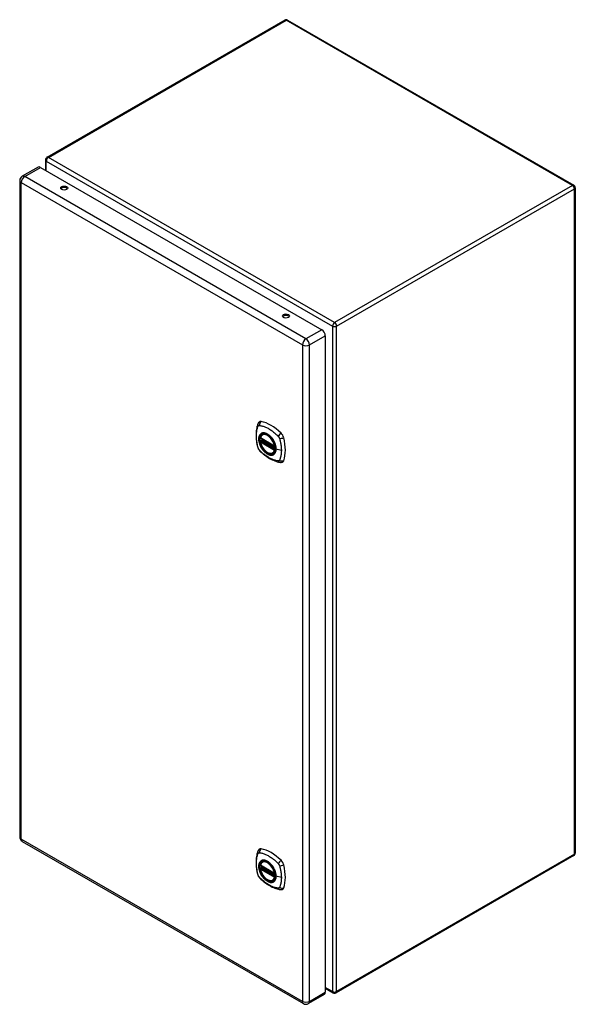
# Model space of a CAD drawing. Header units: inches. Extents: x 82.3 to 98.5, y 24.4 to 53.2.
import ezdxf

# ---------------------------------------------------------------- set-up
doc = ezdxf.new("R2010")
doc.units = ezdxf.units.IN
doc.header["$MEASUREMENT"] = 0
doc.layers.add('Visible Edges(ANSI)', color=7, linetype='Continuous', lineweight=25)
doc.layers.add('Visible Tangent Edges(ANSI)', color=7, linetype='Continuous', lineweight=25)

msp = doc.modelspace()

# ---------------------------------------------------------------- linework, layer by layer
at = {"layer": 'Visible Edges(ANSI)'}
for p, q in [((90.033, 53.203), (83.081, 49.189)), ((90.117, 53.203), (98.483, 48.373)), ((83.039, 49.117), (83.039, 48.812)), ((82.82, 48.903), (82.358, 48.636)), ((82.893, 48.896), (91.114, 44.149)), ((82.285, 48.509), (82.285, 29.313)), ((98.525, 48.3), (98.525, 28.841)), ((91.217, 43.971), (91.217, 24.774)), ((89.323, 40.979), (89.737, 40.74)), ((89.323, 40.883), (89.337, 40.891)), ((89.342, 40.903), (89.342, 40.905)), ((89.348, 40.917), (89.389, 40.941)), ((89.379, 41.083), (89.39, 41.089)), ((89.692, 40.541), (89.703, 40.547)), ((82.358, 29.186), (90.578, 24.44)), ((89.379, 28.588), (89.39, 28.594)), ((98.483, 28.769), (91.531, 24.755)), ((89.323, 28.484), (89.737, 28.245)), ((89.323, 28.388), (89.337, 28.396)), ((89.342, 28.408), (89.342, 28.411)), ((89.348, 28.422), (89.389, 28.446)), ((89.692, 28.046), (89.703, 28.052)), ((91.217, 24.888), (91.447, 24.755)), ((91.187, 24.707), (90.724, 24.44))]:
    msp.add_line(p, q, dxfattribs=at)
at = {"layer": 'Visible Edges(ANSI)', "flags": 128}
for points in [[(89.246, 41.392), (89.238, 41.371), (89.231, 41.351), (89.226, 41.332), (89.221, 41.314), (89.217, 41.295), (89.213, 41.276), (89.205, 41.236), (89.2, 41.195), (89.196, 41.154), (89.193, 41.111), (89.193, 41.068), (89.193, 41.025), (89.196, 40.981), (89.2, 40.936), (89.205, 40.892), (89.212, 40.846), (89.22, 40.801), (89.23, 40.755), (89.236, 40.732), (89.239, 40.72), (89.242, 40.706)], [(89.284, 41.448), (89.27, 41.435), (89.26, 41.421), (89.252, 41.406), (89.246, 41.392)], [(89.317, 40.992), (89.321, 41.007), (89.327, 41.021), (89.333, 41.034), (89.34, 41.046), (89.348, 41.057), (89.358, 41.067), (89.368, 41.075), (89.379, 41.083)], [(89.337, 40.891), (89.339, 40.893), (89.341, 40.896), (89.342, 40.9), (89.342, 40.903)], [(89.632, 41.003), (89.651, 40.98), (89.668, 40.957), (89.685, 40.932), (89.701, 40.907), (89.715, 40.881), (89.728, 40.854), (89.739, 40.827), (89.749, 40.799)], [(89.242, 40.706), (89.247, 40.693), (89.252, 40.68), (89.258, 40.667), (89.264, 40.655), (89.272, 40.643), (89.28, 40.632), (89.288, 40.621), (89.298, 40.61)], [(89.298, 40.61), (89.308, 40.6), (89.317, 40.591), (89.335, 40.574), (89.369, 40.544), (89.404, 40.514), (89.44, 40.485), (89.476, 40.458), (89.512, 40.433), (89.549, 40.409), (89.587, 40.386), (89.624, 40.365), (89.662, 40.346), (89.7, 40.329), (89.738, 40.314), (89.776, 40.3), (89.815, 40.288), (89.853, 40.278), (89.872, 40.274), (89.882, 40.272), (89.893, 40.27)], [(89.692, 40.541), (89.681, 40.535), (89.668, 40.53), (89.656, 40.527), (89.643, 40.525), (89.629, 40.525), (89.615, 40.526), (89.601, 40.528), (89.586, 40.531), (89.572, 40.536), (89.557, 40.542), (89.542, 40.549), (89.528, 40.557), (89.513, 40.566), (89.499, 40.576), (89.484, 40.587), (89.47, 40.599), (89.456, 40.612), (89.443, 40.626), (89.43, 40.641), (89.417, 40.656), (89.405, 40.672), (89.393, 40.689), (89.382, 40.706), (89.372, 40.724), (89.362, 40.741), (89.353, 40.76), (89.345, 40.778), (89.338, 40.797), (89.331, 40.815), (89.326, 40.834), (89.321, 40.853), (89.317, 40.871)], [(89.893, 40.27), (89.909, 40.268), (89.925, 40.268), (89.943, 40.27), (89.961, 40.275)], [(89.246, 28.897), (89.238, 28.876), (89.231, 28.856), (89.226, 28.838), (89.221, 28.819), (89.217, 28.8), (89.213, 28.781), (89.205, 28.741), (89.2, 28.7), (89.196, 28.659), (89.193, 28.617), (89.193, 28.574), (89.193, 28.53), (89.196, 28.486), (89.2, 28.442), (89.205, 28.397), (89.212, 28.351), (89.22, 28.306), (89.23, 28.26), (89.236, 28.237), (89.239, 28.225), (89.242, 28.212)], [(89.284, 28.953), (89.27, 28.94), (89.26, 28.926), (89.252, 28.911), (89.246, 28.897)], [(89.317, 28.497), (89.321, 28.512), (89.327, 28.526), (89.333, 28.539), (89.34, 28.551), (89.348, 28.562), (89.358, 28.572), (89.368, 28.58), (89.379, 28.588)], [(89.632, 28.508), (89.651, 28.485), (89.668, 28.462), (89.685, 28.437), (89.701, 28.412), (89.715, 28.386), (89.728, 28.359), (89.739, 28.332), (89.749, 28.304)], [(89.692, 28.046), (89.681, 28.04), (89.668, 28.035), (89.656, 28.032), (89.643, 28.03), (89.629, 28.03), (89.615, 28.031), (89.601, 28.033), (89.586, 28.036), (89.572, 28.041), (89.557, 28.047), (89.542, 28.054), (89.528, 28.062), (89.513, 28.071), (89.499, 28.081), (89.484, 28.092), (89.47, 28.104), (89.456, 28.117), (89.443, 28.131), (89.43, 28.146), (89.417, 28.161), (89.405, 28.177), (89.393, 28.194), (89.382, 28.211), (89.372, 28.229), (89.362, 28.247), (89.353, 28.265), (89.345, 28.283), (89.338, 28.302), (89.331, 28.321), (89.326, 28.339), (89.321, 28.358), (89.317, 28.376)], [(89.337, 28.396), (89.339, 28.398), (89.341, 28.402), (89.342, 28.405), (89.342, 28.408)], [(89.242, 28.212), (89.247, 28.198), (89.252, 28.185), (89.258, 28.172), (89.264, 28.16), (89.272, 28.148), (89.28, 28.137), (89.288, 28.126), (89.298, 28.115)], [(89.298, 28.115), (89.308, 28.105), (89.317, 28.096), (89.335, 28.08), (89.369, 28.049), (89.404, 28.019), (89.44, 27.991), (89.476, 27.963), (89.512, 27.938), (89.549, 27.914), (89.587, 27.891), (89.624, 27.871), (89.662, 27.851), (89.7, 27.834), (89.738, 27.819), (89.776, 27.805), (89.815, 27.793), (89.853, 27.783), (89.872, 27.779), (89.882, 27.777), (89.893, 27.775)], [(89.893, 27.775), (89.909, 27.774), (89.925, 27.774), (89.943, 27.776), (89.961, 27.78)]]:
    msp.add_lwpolyline(points, dxfattribs=at)
at = {"layer": 'Visible Edges(ANSI)'}
for centre, radius, start, end in [((90.075, 53.13), 0.084, 60, 120), ((83.123, 49.117), 0.084, 120, 180), ((82.431, 48.509), 0.146, 120, 180), ((98.441, 48.3), 0.084, 0, 60), ((89.329, 40.989), 0.0118, 166.5554, 240), ((89.354, 40.907), 0.0118, 120, 187.8283), ((89.329, 40.873), 0.0118, 120, 190.611), ((89.743, 40.75), 0.0118, 240, 282.6344), ((82.431, 29.313), 0.146, 180, 240), ((98.441, 28.841), 0.084, 300, 0), ((89.329, 28.494), 0.0118, 166.5554, 240), ((89.329, 28.378), 0.0118, 120, 190.611), ((89.354, 28.412), 0.0118, 120, 187.8283), ((89.743, 28.255), 0.0118, 240, 282.6344), ((91.489, 24.827), 0.084, 240, 300), ((90.651, 24.567), 0.146, 240, 300)]:
    msp.add_arc(centre, radius, start, end, dxfattribs=at)
for centre, major_axis, start_param, end_param in [((82.893, 48.776), (-0.073, 0.126), 5.497787, 6.283185), ((83.585, 48.249), (0.102, 0), 0.378178, 2.763414), ((90.068, 44.506), (0.102, 0), 0.378178, 2.763414), ((91.114, 44.03), (0.073, -0.126), 0.785398, 2.356194), ((89.382, 41.302), (-0.089, 0.153), 5.825423, 6.408181), ((89.633, 40.305), (-0.64, 1.108), 5.170151, 5.825423), ((89.529, 40.807), (0.157, -0.273), 2.363977, 7.060801), ((89.884, 41.013), (0.089, -0.153), 1.113034, 2.028558), ((89.146, 41.149), (-0.64, 1.108), 3.599355, 4.254627), ((89.884, 40.433), (0.089, -0.153), 6.158189, 6.740947), ((89.382, 28.808), (-0.089, 0.153), 5.825423, 6.408181), ((89.633, 27.811), (-0.64, 1.108), 5.170151, 5.825423), ((89.529, 28.313), (0.157, -0.273), 2.363977, 7.060801), ((89.884, 28.518), (0.089, -0.153), 1.113034, 2.028558), ((89.146, 28.654), (-0.64, 1.108), 3.599355, 4.254627), ((89.884, 27.939), (0.089, -0.153), 6.158189, 6.740947), ((91.114, 24.834), (0.073, -0.126), 0, 0.785398)]:
    msp.add_ellipse(centre, major_axis=major_axis, ratio=0.57735, start_param=start_param, end_param=end_param, dxfattribs=at)
for centre, major_axis in [((83.585, 48.292), (0.102, 0)), ((90.068, 44.549), (0.102, 0)), ((89.525, 40.805), (-0.16, 0.277)), ((89.525, 28.311), (-0.16, 0.277))]:
    msp.add_ellipse(centre, major_axis=major_axis, ratio=0.57735, dxfattribs=at)
at = {"layer": 'Visible Tangent Edges(ANSI)'}
for p, q in [((83.123, 49.185), (90.075, 53.199)), ((98.441, 48.369), (90.075, 53.199)), ((83.063, 49.082), (91.43, 44.252)), ((83.063, 48.797), (83.063, 49.082)), ((91.489, 44.355), (83.123, 49.185)), ((82.431, 48.629), (82.893, 48.896)), ((82.327, 48.45), (90.548, 43.704)), ((82.327, 29.253), (82.327, 48.45)), ((90.651, 43.882), (82.431, 48.629)), ((98.441, 48.369), (91.489, 44.355)), ((91.549, 44.252), (98.501, 48.266)), ((98.501, 28.807), (98.501, 48.266)), ((90.013, 44.5), (89.983, 44.517)), ((91.114, 44.149), (90.651, 43.882)), ((91.43, 44.252), (91.43, 24.793)), ((91.549, 24.793), (91.549, 44.252)), ((90.755, 43.704), (91.217, 43.971)), ((90.548, 43.704), (90.548, 24.507)), ((90.755, 24.507), (90.755, 43.704)), ((89.734, 40.745), (89.32, 40.984)), ((89.329, 40.883), (89.34, 40.889)), ((89.34, 40.889), (89.75, 40.653)), ((89.751, 40.67), (89.348, 40.902)), ((89.354, 40.917), (89.392, 40.939)), ((89.751, 40.687), (89.354, 40.917)), ((89.32, 40.868), (89.734, 40.629)), ((89.743, 40.644), (89.329, 40.883)), ((89.75, 40.648), (89.743, 40.644)), ((89.933, 40.619), (89.776, 40.659)), ((90.548, 24.507), (82.327, 29.253)), ((98.501, 28.807), (91.549, 24.793)), ((89.734, 28.25), (89.32, 28.489)), ((89.32, 28.373), (89.734, 28.134)), ((89.329, 28.388), (89.34, 28.394)), ((89.743, 28.149), (89.329, 28.388)), ((89.34, 28.394), (89.75, 28.158)), ((89.751, 28.175), (89.348, 28.407)), ((89.354, 28.422), (89.392, 28.444)), ((89.751, 28.192), (89.354, 28.422)), ((89.75, 28.153), (89.743, 28.149)), ((89.933, 28.125), (89.776, 28.164)), ((90.755, 24.507), (91.217, 24.774)), ((91.43, 24.793), (91.217, 24.916))]:
    msp.add_line(p, q, dxfattribs=at)
at = {"layer": 'Visible Tangent Edges(ANSI)', "flags": 128}
for points in [[(89.256, 40.692), (89.246, 40.725), (89.239, 40.755), (89.232, 40.784), (89.226, 40.814), (89.221, 40.843), (89.216, 40.872), (89.212, 40.901), (89.209, 40.93), (89.206, 40.958), (89.204, 40.986), (89.203, 41.014), (89.203, 41.041), (89.203, 41.068), (89.204, 41.094), (89.206, 41.12), (89.209, 41.145), (89.212, 41.169), (89.216, 41.193), (89.221, 41.217), (89.226, 41.24), (89.232, 41.262), (89.239, 41.284), (89.246, 41.305), (89.256, 41.326)], [(89.256, 41.326), (89.257, 41.328), (89.258, 41.33), (89.259, 41.331), (89.26, 41.333), (89.261, 41.334), (89.262, 41.336), (89.264, 41.337), (89.265, 41.338), (89.266, 41.34), (89.268, 41.341), (89.269, 41.342), (89.271, 41.343), (89.272, 41.343), (89.274, 41.344), (89.276, 41.345), (89.277, 41.345), (89.279, 41.346), (89.281, 41.346), (89.283, 41.347), (89.284, 41.347), (89.286, 41.347), (89.288, 41.347), (89.29, 41.347), (89.292, 41.347)], [(89.292, 41.347), (89.316, 41.345), (89.338, 41.341), (89.36, 41.336), (89.383, 41.33), (89.405, 41.324), (89.428, 41.316), (89.451, 41.308), (89.474, 41.299), (89.498, 41.288), (89.521, 41.277), (89.544, 41.265), (89.568, 41.252), (89.591, 41.238), (89.614, 41.223), (89.638, 41.208), (89.661, 41.191), (89.684, 41.174), (89.706, 41.156), (89.729, 41.137), (89.752, 41.117), (89.774, 41.097), (89.796, 41.077), (89.818, 41.055), (89.842, 41.03)], [(89.33, 41.103), (89.321, 41.095), (89.312, 41.086), (89.305, 41.076), (89.298, 41.065), (89.292, 41.053), (89.287, 41.041), (89.282, 41.027), (89.278, 41.013), (89.275, 40.999), (89.273, 40.983), (89.272, 40.967), (89.272, 40.95), (89.272, 40.933), (89.273, 40.916), (89.275, 40.898), (89.278, 40.88), (89.282, 40.862), (89.287, 40.843), (89.292, 40.824), (89.298, 40.805), (89.305, 40.787), (89.312, 40.768), (89.321, 40.749), (89.33, 40.731)], [(89.773, 40.661), (89.768, 40.603), (89.751, 40.554), (89.723, 40.517), (89.687, 40.493), (89.643, 40.484), (89.594, 40.489), (89.541, 40.509), (89.487, 40.542), (89.436, 40.588), (89.388, 40.643), (89.347, 40.706), (89.314, 40.773), (89.29, 40.842), (89.278, 40.909), (89.276, 40.972), (89.286, 41.027), (89.307, 41.071), (89.338, 41.104), (89.378, 41.122), (89.424, 41.126), (89.475, 41.116), (89.528, 41.09), (89.581, 41.052), (89.632, 41.003)], [(89.363, 41.122), (89.361, 41.121), (89.36, 41.121), (89.358, 41.12), (89.357, 41.119), (89.355, 41.119), (89.354, 41.118), (89.353, 41.117), (89.351, 41.117), (89.35, 41.116), (89.348, 41.115), (89.347, 41.114), (89.345, 41.114), (89.344, 41.113), (89.343, 41.112), (89.341, 41.111), (89.34, 41.11), (89.339, 41.109), (89.337, 41.108), (89.336, 41.108), (89.335, 41.107), (89.333, 41.106), (89.332, 41.105), (89.331, 41.104), (89.33, 41.103)], [(89.337, 40.891), (89.337, 40.891), (89.337, 40.891), (89.337, 40.891), (89.337, 40.891), (89.337, 40.891), (89.337, 40.891), (89.337, 40.891), (89.337, 40.891), (89.337, 40.891), (89.337, 40.891), (89.337, 40.891), (89.337, 40.891), (89.337, 40.891), (89.337, 40.891), (89.337, 40.891), (89.336, 40.891), (89.336, 40.891), (89.336, 40.891), (89.336, 40.891), (89.336, 40.891), (89.336, 40.891), (89.336, 40.891), (89.336, 40.891), (89.336, 40.891)], [(89.336, 40.891), (89.336, 40.891), (89.336, 40.891), (89.336, 40.891), (89.336, 40.891), (89.336, 40.891), (89.336, 40.891), (89.336, 40.891), (89.336, 40.891), (89.337, 40.891), (89.337, 40.891), (89.337, 40.891), (89.337, 40.891), (89.337, 40.891), (89.337, 40.891), (89.337, 40.891), (89.337, 40.89), (89.337, 40.89), (89.337, 40.89), (89.338, 40.89), (89.338, 40.89), (89.338, 40.89), (89.338, 40.89), (89.338, 40.89), (89.339, 40.89)], [(89.339, 40.89), (89.339, 40.89), (89.339, 40.89), (89.339, 40.89), (89.339, 40.89), (89.339, 40.89), (89.339, 40.89), (89.339, 40.89), (89.339, 40.89), (89.339, 40.89), (89.339, 40.89), (89.339, 40.89), (89.339, 40.89), (89.339, 40.89), (89.339, 40.89), (89.339, 40.89), (89.34, 40.89), (89.34, 40.89), (89.34, 40.89), (89.34, 40.889), (89.34, 40.889), (89.34, 40.889), (89.34, 40.889), (89.34, 40.889), (89.34, 40.889)], [(89.342, 40.904), (89.342, 40.904), (89.342, 40.904), (89.342, 40.904), (89.342, 40.904), (89.342, 40.904), (89.342, 40.904), (89.342, 40.904), (89.342, 40.904), (89.342, 40.904), (89.342, 40.904), (89.342, 40.904), (89.342, 40.904), (89.342, 40.904), (89.342, 40.904), (89.342, 40.904), (89.342, 40.903), (89.342, 40.903), (89.342, 40.903), (89.342, 40.903), (89.342, 40.903), (89.342, 40.903), (89.342, 40.903), (89.342, 40.903), (89.342, 40.903)], [(89.345, 40.904), (89.345, 40.904), (89.345, 40.904), (89.345, 40.904), (89.345, 40.904), (89.344, 40.904), (89.344, 40.904), (89.344, 40.904), (89.344, 40.904), (89.344, 40.904), (89.344, 40.904), (89.344, 40.904), (89.343, 40.904), (89.343, 40.904), (89.343, 40.904), (89.343, 40.904), (89.343, 40.904), (89.343, 40.904), (89.343, 40.904), (89.343, 40.904), (89.343, 40.904), (89.342, 40.904), (89.342, 40.904), (89.342, 40.904), (89.342, 40.904)], [(89.348, 40.902), (89.348, 40.902), (89.348, 40.902), (89.348, 40.902), (89.348, 40.902), (89.348, 40.903), (89.348, 40.903), (89.347, 40.903), (89.347, 40.903), (89.347, 40.903), (89.347, 40.903), (89.347, 40.903), (89.347, 40.903), (89.347, 40.903), (89.347, 40.903), (89.346, 40.903), (89.346, 40.903), (89.346, 40.903), (89.346, 40.903), (89.346, 40.903), (89.346, 40.903), (89.346, 40.904), (89.346, 40.904), (89.345, 40.904), (89.345, 40.904)], [(89.685, 40.936), (89.673, 40.953), (89.661, 40.969), (89.649, 40.985), (89.636, 41.001), (89.623, 41.015), (89.609, 41.03), (89.596, 41.043), (89.582, 41.055), (89.568, 41.067), (89.553, 41.078), (89.539, 41.087), (89.524, 41.096), (89.509, 41.104), (89.495, 41.111), (89.48, 41.117), (89.466, 41.122), (89.452, 41.126), (89.438, 41.128), (89.425, 41.13), (89.411, 41.13), (89.399, 41.13), (89.386, 41.128), (89.374, 41.126), (89.363, 41.122)], [(89.718, 40.878), (89.717, 40.881), (89.715, 40.883), (89.714, 40.886), (89.713, 40.888), (89.712, 40.891), (89.71, 40.893), (89.709, 40.896), (89.708, 40.898), (89.706, 40.9), (89.705, 40.903), (89.703, 40.905), (89.702, 40.908), (89.701, 40.91), (89.699, 40.912), (89.698, 40.915), (89.696, 40.917), (89.695, 40.92), (89.694, 40.922), (89.692, 40.924), (89.691, 40.927), (89.689, 40.929), (89.688, 40.931), (89.686, 40.934), (89.685, 40.936)], [(89.842, 41.03), (89.843, 41.029), (89.844, 41.028), (89.845, 41.027), (89.846, 41.026), (89.847, 41.025), (89.847, 41.023), (89.848, 41.022), (89.849, 41.021), (89.85, 41.02), (89.851, 41.019), (89.852, 41.017), (89.853, 41.016), (89.854, 41.015), (89.855, 41.014), (89.856, 41.012), (89.857, 41.011), (89.857, 41.01), (89.858, 41.009), (89.859, 41.007), (89.86, 41.006), (89.861, 41.005), (89.862, 41.003), (89.862, 41.002), (89.863, 41.001)], [(89.863, 41.001), (89.864, 40.999), (89.865, 40.998), (89.865, 40.997), (89.866, 40.995), (89.867, 40.994), (89.867, 40.993), (89.868, 40.991), (89.869, 40.99), (89.87, 40.988), (89.87, 40.987), (89.871, 40.986), (89.871, 40.984), (89.872, 40.983), (89.873, 40.981), (89.873, 40.98), (89.874, 40.979), (89.874, 40.977), (89.875, 40.976), (89.875, 40.974), (89.876, 40.973), (89.876, 40.972), (89.877, 40.97), (89.877, 40.969), (89.878, 40.967)], [(89.878, 40.967), (89.884, 40.949), (89.888, 40.934), (89.892, 40.92), (89.895, 40.905), (89.899, 40.89), (89.902, 40.875), (89.905, 40.861), (89.909, 40.846), (89.911, 40.831), (89.914, 40.817), (89.917, 40.802), (89.919, 40.788), (89.921, 40.773), (89.923, 40.759), (89.925, 40.744), (89.927, 40.73), (89.928, 40.716), (89.93, 40.702), (89.931, 40.688), (89.932, 40.674), (89.932, 40.66), (89.933, 40.647), (89.933, 40.633), (89.933, 40.619)], [(89.292, 40.629), (89.29, 40.631), (89.288, 40.634), (89.286, 40.636), (89.284, 40.638), (89.283, 40.641), (89.281, 40.643), (89.279, 40.646), (89.277, 40.648), (89.276, 40.651), (89.274, 40.653), (89.272, 40.656), (89.271, 40.659), (89.269, 40.661), (89.268, 40.664), (89.266, 40.667), (89.265, 40.67), (89.264, 40.672), (89.262, 40.675), (89.261, 40.678), (89.26, 40.681), (89.259, 40.683), (89.258, 40.686), (89.257, 40.689), (89.256, 40.692)], [(89.842, 40.312), (89.818, 40.314), (89.796, 40.318), (89.774, 40.323), (89.752, 40.329), (89.729, 40.336), (89.706, 40.344), (89.684, 40.352), (89.661, 40.362), (89.638, 40.372), (89.614, 40.383), (89.591, 40.395), (89.568, 40.409), (89.544, 40.422), (89.521, 40.437), (89.498, 40.453), (89.474, 40.469), (89.451, 40.486), (89.428, 40.504), (89.405, 40.523), (89.383, 40.542), (89.36, 40.562), (89.338, 40.583), (89.316, 40.604), (89.292, 40.629)], [(89.33, 40.731), (89.331, 40.729), (89.332, 40.726), (89.333, 40.724), (89.335, 40.721), (89.336, 40.719), (89.337, 40.716), (89.339, 40.714), (89.34, 40.711), (89.341, 40.709), (89.343, 40.707), (89.344, 40.704), (89.345, 40.702), (89.347, 40.699), (89.348, 40.697), (89.35, 40.695), (89.351, 40.692), (89.353, 40.69), (89.354, 40.687), (89.355, 40.685), (89.357, 40.683), (89.358, 40.68), (89.36, 40.678), (89.361, 40.676), (89.363, 40.673)], [(89.363, 40.673), (89.374, 40.657), (89.386, 40.64), (89.399, 40.624), (89.412, 40.609), (89.425, 40.594), (89.438, 40.58), (89.452, 40.567), (89.466, 40.555), (89.481, 40.543), (89.495, 40.532), (89.509, 40.522), (89.524, 40.514), (89.539, 40.506), (89.553, 40.499), (89.568, 40.493), (89.582, 40.488), (89.596, 40.484), (89.61, 40.481), (89.623, 40.48), (89.636, 40.479), (89.649, 40.48), (89.661, 40.481), (89.673, 40.484), (89.685, 40.488)], [(89.776, 40.659), (89.776, 40.668), (89.776, 40.676), (89.775, 40.685), (89.775, 40.694), (89.774, 40.703), (89.773, 40.712), (89.771, 40.721), (89.77, 40.73), (89.768, 40.739), (89.766, 40.748), (89.764, 40.757), (89.761, 40.767), (89.759, 40.776), (89.756, 40.785), (89.753, 40.795), (89.75, 40.804), (89.746, 40.813), (89.743, 40.823), (89.739, 40.832), (89.735, 40.842), (89.731, 40.851), (89.727, 40.86), (89.723, 40.869), (89.718, 40.878)], [(89.718, 40.507), (89.723, 40.511), (89.727, 40.515), (89.731, 40.519), (89.735, 40.524), (89.739, 40.529), (89.743, 40.534), (89.746, 40.539), (89.75, 40.545), (89.753, 40.551), (89.756, 40.556), (89.759, 40.563), (89.761, 40.569), (89.764, 40.576), (89.766, 40.582), (89.768, 40.589), (89.77, 40.596), (89.771, 40.604), (89.773, 40.611), (89.774, 40.619), (89.775, 40.627), (89.775, 40.635), (89.776, 40.643), (89.776, 40.651), (89.776, 40.659)], [(89.749, 40.799), (89.751, 40.793), (89.753, 40.787), (89.755, 40.781), (89.757, 40.775), (89.758, 40.77), (89.76, 40.764), (89.761, 40.758), (89.763, 40.752), (89.764, 40.746), (89.765, 40.74), (89.766, 40.734), (89.767, 40.729), (89.768, 40.723), (89.769, 40.717), (89.77, 40.711), (89.771, 40.706), (89.771, 40.7), (89.772, 40.694), (89.772, 40.689), (89.773, 40.683), (89.773, 40.678), (89.773, 40.672), (89.773, 40.667), (89.773, 40.661)], [(89.933, 40.619), (89.933, 40.606), (89.933, 40.593), (89.932, 40.579), (89.932, 40.566), (89.931, 40.553), (89.93, 40.54), (89.928, 40.528), (89.927, 40.515), (89.925, 40.503), (89.923, 40.49), (89.921, 40.478), (89.919, 40.466), (89.917, 40.454), (89.914, 40.443), (89.911, 40.431), (89.909, 40.42), (89.905, 40.409), (89.902, 40.397), (89.899, 40.386), (89.895, 40.376), (89.892, 40.365), (89.888, 40.355), (89.884, 40.344), (89.878, 40.333)], [(89.685, 40.488), (89.686, 40.488), (89.688, 40.489), (89.689, 40.489), (89.691, 40.49), (89.692, 40.491), (89.694, 40.491), (89.695, 40.492), (89.696, 40.493), (89.698, 40.494), (89.699, 40.494), (89.701, 40.495), (89.702, 40.496), (89.703, 40.497), (89.705, 40.498), (89.706, 40.498), (89.708, 40.499), (89.709, 40.5), (89.71, 40.501), (89.712, 40.502), (89.713, 40.503), (89.714, 40.504), (89.715, 40.505), (89.717, 40.506), (89.718, 40.507)], [(89.878, 40.333), (89.877, 40.331), (89.876, 40.329), (89.875, 40.328), (89.874, 40.326), (89.873, 40.325), (89.871, 40.324), (89.87, 40.322), (89.869, 40.321), (89.868, 40.32), (89.866, 40.319), (89.865, 40.318), (89.863, 40.317), (89.862, 40.316), (89.86, 40.315), (89.858, 40.315), (89.857, 40.314), (89.855, 40.313), (89.853, 40.313), (89.851, 40.312), (89.849, 40.312), (89.848, 40.312), (89.846, 40.312), (89.844, 40.312), (89.842, 40.312)], [(89.256, 28.197), (89.246, 28.23), (89.239, 28.26), (89.232, 28.289), (89.226, 28.319), (89.221, 28.348), (89.216, 28.377), (89.212, 28.406), (89.209, 28.435), (89.206, 28.463), (89.204, 28.491), (89.203, 28.519), (89.203, 28.546), (89.203, 28.573), (89.204, 28.599), (89.206, 28.625), (89.209, 28.65), (89.212, 28.675), (89.216, 28.699), (89.221, 28.722), (89.226, 28.745), (89.232, 28.767), (89.239, 28.789), (89.246, 28.81), (89.256, 28.832)], [(89.256, 28.832), (89.257, 28.833), (89.258, 28.835), (89.259, 28.837), (89.26, 28.838), (89.261, 28.84), (89.262, 28.841), (89.264, 28.842), (89.265, 28.844), (89.266, 28.845), (89.268, 28.846), (89.269, 28.847), (89.271, 28.848), (89.272, 28.849), (89.274, 28.849), (89.276, 28.85), (89.277, 28.851), (89.279, 28.851), (89.281, 28.852), (89.283, 28.852), (89.284, 28.852), (89.286, 28.852), (89.288, 28.853), (89.29, 28.853), (89.292, 28.853)], [(89.292, 28.853), (89.316, 28.85), (89.338, 28.846), (89.36, 28.841), (89.383, 28.836), (89.405, 28.829), (89.428, 28.821), (89.451, 28.813), (89.474, 28.804), (89.498, 28.794), (89.521, 28.782), (89.544, 28.77), (89.568, 28.757), (89.591, 28.743), (89.614, 28.728), (89.638, 28.713), (89.661, 28.696), (89.684, 28.679), (89.706, 28.661), (89.729, 28.642), (89.752, 28.623), (89.774, 28.602), (89.796, 28.582), (89.818, 28.56), (89.842, 28.535)], [(89.33, 28.608), (89.321, 28.6), (89.312, 28.591), (89.305, 28.581), (89.298, 28.57), (89.292, 28.558), (89.287, 28.546), (89.282, 28.532), (89.278, 28.518), (89.275, 28.504), (89.273, 28.488), (89.272, 28.472), (89.272, 28.456), (89.272, 28.439), (89.273, 28.421), (89.275, 28.403), (89.278, 28.385), (89.282, 28.367), (89.287, 28.348), (89.292, 28.329), (89.298, 28.31), (89.305, 28.292), (89.312, 28.273), (89.321, 28.255), (89.33, 28.236)], [(89.773, 28.167), (89.768, 28.108), (89.751, 28.06), (89.723, 28.022), (89.687, 27.998), (89.643, 27.989), (89.594, 27.994), (89.541, 28.014), (89.487, 28.047), (89.436, 28.093), (89.388, 28.148), (89.347, 28.211), (89.314, 28.278), (89.29, 28.347), (89.278, 28.415), (89.276, 28.477), (89.286, 28.532), (89.307, 28.577), (89.338, 28.609), (89.378, 28.627), (89.424, 28.631), (89.475, 28.621), (89.528, 28.596), (89.581, 28.557), (89.632, 28.508)], [(89.363, 28.627), (89.361, 28.626), (89.36, 28.626), (89.358, 28.625), (89.357, 28.625), (89.355, 28.624), (89.354, 28.623), (89.353, 28.623), (89.351, 28.622), (89.35, 28.621), (89.348, 28.62), (89.347, 28.62), (89.345, 28.619), (89.344, 28.618), (89.343, 28.617), (89.341, 28.616), (89.34, 28.615), (89.339, 28.614), (89.337, 28.614), (89.336, 28.613), (89.335, 28.612), (89.333, 28.611), (89.332, 28.61), (89.331, 28.609), (89.33, 28.608)], [(89.685, 28.441), (89.673, 28.458), (89.661, 28.475), (89.649, 28.491), (89.636, 28.506), (89.623, 28.521), (89.609, 28.535), (89.596, 28.548), (89.582, 28.56), (89.568, 28.572), (89.553, 28.583), (89.539, 28.593), (89.524, 28.601), (89.509, 28.609), (89.495, 28.616), (89.48, 28.622), (89.466, 28.627), (89.452, 28.631), (89.438, 28.633), (89.425, 28.635), (89.411, 28.636), (89.399, 28.635), (89.386, 28.633), (89.374, 28.631), (89.363, 28.627)], [(89.842, 28.535), (89.843, 28.534), (89.844, 28.533), (89.845, 28.532), (89.846, 28.531), (89.847, 28.53), (89.847, 28.529), (89.848, 28.527), (89.849, 28.526), (89.85, 28.525), (89.851, 28.524), (89.852, 28.523), (89.853, 28.521), (89.854, 28.52), (89.855, 28.519), (89.856, 28.518), (89.857, 28.516), (89.857, 28.515), (89.858, 28.514), (89.859, 28.512), (89.86, 28.511), (89.861, 28.51), (89.862, 28.508), (89.862, 28.507), (89.863, 28.506)], [(89.33, 28.236), (89.331, 28.234), (89.332, 28.231), (89.333, 28.229), (89.335, 28.226), (89.336, 28.224), (89.337, 28.221), (89.339, 28.219), (89.34, 28.217), (89.341, 28.214), (89.343, 28.212), (89.344, 28.209), (89.345, 28.207), (89.347, 28.205), (89.348, 28.202), (89.35, 28.2), (89.351, 28.197), (89.353, 28.195), (89.354, 28.193), (89.355, 28.19), (89.357, 28.188), (89.358, 28.186), (89.36, 28.183), (89.361, 28.181), (89.363, 28.179)], [(89.337, 28.396), (89.337, 28.396), (89.337, 28.396), (89.337, 28.396), (89.337, 28.396), (89.337, 28.396), (89.337, 28.396), (89.337, 28.396), (89.337, 28.396), (89.337, 28.396), (89.337, 28.396), (89.337, 28.396), (89.337, 28.396), (89.337, 28.396), (89.337, 28.396), (89.337, 28.396), (89.336, 28.396), (89.336, 28.396), (89.336, 28.396), (89.336, 28.396), (89.336, 28.396), (89.336, 28.396), (89.336, 28.396), (89.336, 28.396), (89.336, 28.396)], [(89.336, 28.396), (89.336, 28.396), (89.336, 28.396), (89.336, 28.396), (89.336, 28.396), (89.336, 28.396), (89.336, 28.396), (89.336, 28.396), (89.336, 28.396), (89.337, 28.396), (89.337, 28.396), (89.337, 28.396), (89.337, 28.396), (89.337, 28.396), (89.337, 28.396), (89.337, 28.396), (89.337, 28.396), (89.337, 28.396), (89.337, 28.395), (89.338, 28.395), (89.338, 28.395), (89.338, 28.395), (89.338, 28.395), (89.338, 28.395), (89.339, 28.395)], [(89.339, 28.395), (89.339, 28.395), (89.339, 28.395), (89.339, 28.395), (89.339, 28.395), (89.339, 28.395), (89.339, 28.395), (89.339, 28.395), (89.339, 28.395), (89.339, 28.395), (89.339, 28.395), (89.339, 28.395), (89.339, 28.395), (89.339, 28.395), (89.339, 28.395), (89.339, 28.395), (89.34, 28.395), (89.34, 28.395), (89.34, 28.395), (89.34, 28.395), (89.34, 28.395), (89.34, 28.395), (89.34, 28.395), (89.34, 28.394), (89.34, 28.394)], [(89.342, 28.409), (89.342, 28.409), (89.342, 28.409), (89.342, 28.409), (89.342, 28.409), (89.342, 28.409), (89.342, 28.409), (89.342, 28.409), (89.342, 28.409), (89.342, 28.409), (89.342, 28.409), (89.342, 28.409), (89.342, 28.409), (89.342, 28.409), (89.342, 28.409), (89.342, 28.409), (89.342, 28.409), (89.342, 28.409), (89.342, 28.408), (89.342, 28.408), (89.342, 28.408), (89.342, 28.408), (89.342, 28.408), (89.342, 28.408), (89.342, 28.408)], [(89.345, 28.409), (89.345, 28.409), (89.345, 28.409), (89.345, 28.409), (89.345, 28.409), (89.344, 28.409), (89.344, 28.409), (89.344, 28.409), (89.344, 28.409), (89.344, 28.409), (89.344, 28.409), (89.344, 28.409), (89.343, 28.409), (89.343, 28.409), (89.343, 28.409), (89.343, 28.409), (89.343, 28.409), (89.343, 28.409), (89.343, 28.409), (89.343, 28.409), (89.343, 28.409), (89.342, 28.409), (89.342, 28.409), (89.342, 28.409), (89.342, 28.409)], [(89.348, 28.407), (89.348, 28.407), (89.348, 28.407), (89.348, 28.408), (89.348, 28.408), (89.348, 28.408), (89.348, 28.408), (89.347, 28.408), (89.347, 28.408), (89.347, 28.408), (89.347, 28.408), (89.347, 28.408), (89.347, 28.408), (89.347, 28.408), (89.347, 28.408), (89.346, 28.408), (89.346, 28.408), (89.346, 28.408), (89.346, 28.408), (89.346, 28.409), (89.346, 28.409), (89.346, 28.409), (89.346, 28.409), (89.345, 28.409), (89.345, 28.409)], [(89.718, 28.384), (89.717, 28.386), (89.715, 28.389), (89.714, 28.391), (89.713, 28.393), (89.712, 28.396), (89.71, 28.398), (89.709, 28.401), (89.708, 28.403), (89.706, 28.406), (89.705, 28.408), (89.703, 28.41), (89.702, 28.413), (89.701, 28.415), (89.699, 28.418), (89.698, 28.42), (89.696, 28.422), (89.695, 28.425), (89.694, 28.427), (89.692, 28.43), (89.691, 28.432), (89.689, 28.434), (89.688, 28.437), (89.686, 28.439), (89.685, 28.441)], [(89.776, 28.164), (89.776, 28.173), (89.776, 28.181), (89.775, 28.19), (89.775, 28.199), (89.774, 28.208), (89.773, 28.217), (89.771, 28.226), (89.77, 28.235), (89.768, 28.244), (89.766, 28.253), (89.764, 28.263), (89.761, 28.272), (89.759, 28.281), (89.756, 28.29), (89.753, 28.3), (89.75, 28.309), (89.746, 28.319), (89.743, 28.328), (89.739, 28.337), (89.735, 28.347), (89.731, 28.356), (89.727, 28.365), (89.723, 28.374), (89.718, 28.384)], [(89.749, 28.304), (89.751, 28.298), (89.753, 28.293), (89.755, 28.287), (89.757, 28.281), (89.758, 28.275), (89.76, 28.269), (89.761, 28.263), (89.763, 28.257), (89.764, 28.251), (89.765, 28.245), (89.766, 28.239), (89.767, 28.234), (89.768, 28.228), (89.769, 28.222), (89.77, 28.216), (89.771, 28.211), (89.771, 28.205), (89.772, 28.199), (89.772, 28.194), (89.773, 28.188), (89.773, 28.183), (89.773, 28.177), (89.773, 28.172), (89.773, 28.167)], [(89.863, 28.506), (89.864, 28.504), (89.865, 28.503), (89.865, 28.502), (89.866, 28.5), (89.867, 28.499), (89.867, 28.498), (89.868, 28.496), (89.869, 28.495), (89.87, 28.494), (89.87, 28.492), (89.871, 28.491), (89.871, 28.489), (89.872, 28.488), (89.873, 28.487), (89.873, 28.485), (89.874, 28.484), (89.874, 28.482), (89.875, 28.481), (89.875, 28.48), (89.876, 28.478), (89.876, 28.477), (89.877, 28.475), (89.877, 28.474), (89.878, 28.472)], [(89.878, 28.472), (89.884, 28.454), (89.888, 28.44), (89.892, 28.425), (89.895, 28.41), (89.899, 28.395), (89.902, 28.38), (89.905, 28.366), (89.909, 28.351), (89.911, 28.336), (89.914, 28.322), (89.917, 28.307), (89.919, 28.293), (89.921, 28.278), (89.923, 28.264), (89.925, 28.25), (89.927, 28.235), (89.928, 28.221), (89.93, 28.207), (89.931, 28.193), (89.932, 28.179), (89.932, 28.165), (89.933, 28.152), (89.933, 28.138), (89.933, 28.125)], [(89.292, 28.134), (89.29, 28.136), (89.288, 28.139), (89.286, 28.141), (89.284, 28.143), (89.283, 28.146), (89.281, 28.148), (89.279, 28.151), (89.277, 28.153), (89.276, 28.156), (89.274, 28.159), (89.272, 28.161), (89.271, 28.164), (89.269, 28.166), (89.268, 28.169), (89.266, 28.172), (89.265, 28.175), (89.264, 28.177), (89.262, 28.18), (89.261, 28.183), (89.26, 28.186), (89.259, 28.189), (89.258, 28.191), (89.257, 28.194), (89.256, 28.197)], [(89.842, 27.817), (89.818, 27.819), (89.796, 27.824), (89.774, 27.829), (89.752, 27.834), (89.729, 27.841), (89.706, 27.849), (89.684, 27.857), (89.661, 27.867), (89.638, 27.877), (89.614, 27.888), (89.591, 27.901), (89.568, 27.914), (89.544, 27.928), (89.521, 27.942), (89.498, 27.958), (89.474, 27.974), (89.451, 27.992), (89.428, 28.01), (89.405, 28.028), (89.383, 28.048), (89.36, 28.068), (89.338, 28.088), (89.316, 28.109), (89.292, 28.134)], [(89.363, 28.179), (89.374, 28.162), (89.386, 28.145), (89.399, 28.129), (89.412, 28.114), (89.425, 28.099), (89.438, 28.085), (89.452, 28.072), (89.466, 28.06), (89.481, 28.048), (89.495, 28.037), (89.509, 28.028), (89.524, 28.019), (89.539, 28.011), (89.553, 28.004), (89.568, 27.998), (89.582, 27.993), (89.596, 27.989), (89.61, 27.987), (89.623, 27.985), (89.636, 27.984), (89.649, 27.985), (89.661, 27.986), (89.673, 27.989), (89.685, 27.993)], [(89.685, 27.993), (89.686, 27.993), (89.688, 27.994), (89.689, 27.995), (89.691, 27.995), (89.692, 27.996), (89.694, 27.997), (89.695, 27.997), (89.696, 27.998), (89.698, 27.999), (89.699, 27.999), (89.701, 28), (89.702, 28.001), (89.703, 28.002), (89.705, 28.003), (89.706, 28.004), (89.708, 28.004), (89.709, 28.005), (89.71, 28.006), (89.712, 28.007), (89.713, 28.008), (89.714, 28.009), (89.715, 28.01), (89.717, 28.011), (89.718, 28.012)], [(89.718, 28.012), (89.723, 28.016), (89.727, 28.02), (89.731, 28.024), (89.735, 28.029), (89.739, 28.034), (89.743, 28.039), (89.746, 28.044), (89.75, 28.05), (89.753, 28.056), (89.756, 28.062), (89.759, 28.068), (89.761, 28.074), (89.764, 28.081), (89.766, 28.087), (89.768, 28.094), (89.77, 28.102), (89.771, 28.109), (89.773, 28.116), (89.774, 28.124), (89.775, 28.132), (89.775, 28.14), (89.776, 28.148), (89.776, 28.156), (89.776, 28.164)], [(89.933, 28.125), (89.933, 28.111), (89.933, 28.098), (89.932, 28.085), (89.932, 28.071), (89.931, 28.058), (89.93, 28.046), (89.928, 28.033), (89.927, 28.02), (89.925, 28.008), (89.923, 27.996), (89.921, 27.983), (89.919, 27.971), (89.917, 27.96), (89.914, 27.948), (89.911, 27.936), (89.909, 27.925), (89.905, 27.914), (89.902, 27.903), (89.899, 27.892), (89.895, 27.881), (89.892, 27.87), (89.888, 27.86), (89.884, 27.849), (89.878, 27.838)], [(89.878, 27.838), (89.877, 27.836), (89.876, 27.835), (89.875, 27.833), (89.874, 27.831), (89.873, 27.83), (89.871, 27.829), (89.87, 27.827), (89.869, 27.826), (89.868, 27.825), (89.866, 27.824), (89.865, 27.823), (89.863, 27.822), (89.862, 27.821), (89.86, 27.82), (89.858, 27.82), (89.857, 27.819), (89.855, 27.819), (89.853, 27.818), (89.851, 27.818), (89.849, 27.817), (89.848, 27.817), (89.846, 27.817), (89.844, 27.817), (89.842, 27.817)]]:
    msp.add_lwpolyline(points, dxfattribs=at)
at = {"layer": 'Visible Tangent Edges(ANSI)'}
for centre, major_axis, ratio, start_param, end_param in [((90.075, 53.13), (-0.042, 0.0727), 0.57735, 5.497787, 6.283185), ((90.075, 53.13), (0.042, 0.0727), 0.57735, 0, 0.785398), ((83.123, 49.117), (-0.084, 0), 0.57735, 0, 0.785398), ((83.123, 49.117), (0.042, 0.0727), 0.57735, 0.785398, 2.356194), ((83.123, 49.117), (-0.042, 0.0727), 0.57735, 5.497787, 6.283185), ((82.431, 48.509), (-0.146, 0), 0.57735, 0, 0.785398), ((82.431, 48.509), (-0.073, -0.126), 0.57735, 3.926991, 5.497787), ((82.431, 48.509), (-0.073, 0.126), 0.57735, 5.497787, 6.283185), ((98.441, 48.3), (0.042, 0.0727), 0.57735, 0, 0.785398), ((98.441, 48.3), (0.042, -0.0727), 0.57735, 0.785398, 2.356194), ((98.441, 48.3), (0.084, 0), 0.57735, 5.497787, 6.283185), ((91.489, 44.286), (-0.042, -0.0727), 0.57735, 3.926991, 5.497787), ((91.489, 44.286), (0.042, -0.0727), 0.57735, 0.785398, 2.356194), ((91.489, 44.286), (0.084, 0), 0.57735, 3.926991, 5.497787), ((90.651, 43.763), (0.073, 0.126), 0.57735, 0.785398, 2.356194), ((90.651, 43.763), (-0.073, 0.126), 0.57735, 3.926991, 5.497787), ((90.651, 43.763), (-0.146, 0), 0.57735, 0.785398, 2.356194), ((89.356, 41.35), (-0.11, 0.042), 0.704518, 0, 0.765179), ((89.383, 41.366), (-0.027, -0.115), 0.753705, 3.902663, 5.039934), ((89.528, 40.807), (-0.173, 0.3), 0.57735, 5.055237, 10.652726), ((89.329, 40.989), (-0.0115, 0.0027), 0.697177, 0, 0.936254), ((89.527, 40.807), (-0.151, 0.261), 0.57735, 4.164956, 6.830618), ((89.329, 40.989), (-0.0059, -0.0102), 0.57735, 5.497787, 6.283185), ((89.331, 40.902), (0.0018, -0.0117), 0.983841, 0.332621, 1.648576), ((89.337, 40.9), (0.0039, 0.0112), 0.653911, 3.808835, 5.235416), ((89.34, 40.899), (0.0059, 0.0102), 0.57735, 3.926991, 5.335914), ((89.354, 40.907), (-0.0117, -0.0016), 0.470841, 0, 0.203742), ((89.354, 40.907), (-0.0059, -0.0102), 0.57735, 3.926991, 5.351326), ((89.354, 40.907), (-0.0059, 0.0102), 0.57735, 5.497787, 6.283185), ((89.536, 40.812), (-0.156, 0.271), 0.57735, 6.166197, 6.283185), ((89.912, 41.06), (-0.0787, -0.088), 0.341266, 4.200572, 5.337843), ((89.939, 41.013), (0.116, 0.024), 0.341266, 4.086935, 5.224206), ((89.356, 40.739), (-0.114, -0.032), 0.390453, 0, 0.392125), ((89.383, 40.692), (-0.0849, -0.0822), 0.390453, 5.89106, 6.283185), ((89.329, 40.873), (-0.0116, -0.0022), 0.424984, 0, 0.691657), ((89.329, 40.873), (-0.0059, -0.0102), 0.57735, 3.926991, 5.497787), ((89.527, 40.807), (0.151, -0.261), 0.57735, 4.164956, 6.830618), ((89.329, 40.873), (-0.0059, 0.0102), 0.57735, 5.497787, 6.283185), ((89.743, 40.75), (-0.0059, -0.0102), 0.57735, 5.497787, 6.283185), ((89.743, 40.75), (-0.0116, -0.0022), 0.424984, 0.691657, 1.603666), ((89.743, 40.634), (0.0059, 0.0102), 0.57735, 0.785398, 2.356194), ((89.743, 40.634), (0.0115, -0.0027), 0.697177, 4.077847, 5.160757), ((89.743, 40.634), (0.0059, -0.0102), 0.57735, 1.624298, 2.356194), ((89.778, 40.662), (-0.00492, 0), 0.57735, 0.141897, 1.156289), ((89.536, 40.812), (0.156, -0.271), 0.57735, 0, 0.116988), ((89.912, 40.387), (-0.019, -0.117), 0.704518, 5.518007, 6.283185), ((89.939, 40.402), (0.113, -0.035), 0.753705, 4.384844, 5.522115), ((82.431, 29.313), (-0.146, 0), 0.57735, 0, 0.785398), ((82.431, 29.313), (-0.073, -0.126), 0.57735, 5.497787, 6.283185), ((89.356, 28.855), (-0.11, 0.042), 0.704518, 0, 0.765179), ((89.383, 28.871), (-0.027, -0.115), 0.753705, 3.902663, 5.039934), ((98.441, 28.841), (0.042, -0.0727), 0.57735, 0, 0.785398), ((98.441, 28.841), (0.084, 0), 0.57735, 5.497787, 6.283185), ((89.528, 28.312), (-0.173, 0.3), 0.57735, 5.055237, 10.652726), ((89.527, 28.312), (-0.151, 0.261), 0.57735, 4.164956, 6.830618), ((89.536, 28.317), (-0.156, 0.271), 0.57735, 6.166197, 6.283185), ((89.912, 28.565), (-0.0787, -0.088), 0.341266, 4.200572, 5.337843), ((89.329, 28.494), (-0.0115, 0.0027), 0.697177, 0, 0.936254), ((89.329, 28.378), (-0.0116, -0.0022), 0.424984, 0, 0.691657), ((89.329, 28.494), (-0.0059, -0.0102), 0.57735, 5.497787, 6.283185), ((89.329, 28.378), (-0.0059, -0.0102), 0.57735, 3.926991, 5.497787), ((89.527, 28.312), (0.151, -0.261), 0.57735, 4.164956, 6.830618), ((89.329, 28.378), (-0.0059, 0.0102), 0.57735, 5.497787, 6.283185), ((89.331, 28.407), (0.0018, -0.0117), 0.983841, 0.332621, 1.648576), ((89.337, 28.405), (0.0039, 0.0112), 0.653911, 3.808835, 5.235416), ((89.34, 28.404), (0.0059, 0.0102), 0.57735, 3.926991, 5.335914), ((89.354, 28.412), (-0.0117, -0.0016), 0.470841, 0, 0.203742), ((89.354, 28.412), (-0.0059, -0.0102), 0.57735, 3.926991, 5.351326), ((89.354, 28.412), (-0.0059, 0.0102), 0.57735, 5.497787, 6.283185), ((89.743, 28.255), (-0.0059, -0.0102), 0.57735, 5.497787, 6.283185), ((89.743, 28.255), (-0.0116, -0.0022), 0.424984, 0.691657, 1.603666), ((89.939, 28.519), (0.116, 0.024), 0.341266, 4.086935, 5.224206), ((89.356, 28.244), (-0.114, -0.032), 0.390453, 0, 0.392125), ((89.383, 28.197), (-0.0849, -0.0822), 0.390453, 5.89106, 6.283185), ((89.536, 28.317), (0.156, -0.271), 0.57735, 0, 0.116988), ((89.743, 28.139), (0.0059, 0.0102), 0.57735, 0.785398, 2.356194), ((89.743, 28.139), (0.0115, -0.0027), 0.697177, 4.077847, 5.160757), ((89.743, 28.139), (0.0059, -0.0102), 0.57735, 1.624298, 2.356194), ((89.778, 28.167), (-0.00492, 0), 0.57735, 0.141897, 1.156289), ((89.912, 27.892), (-0.019, -0.117), 0.704518, 5.518007, 6.283185), ((89.939, 27.907), (0.113, -0.035), 0.753705, 4.384844, 5.522115), ((91.489, 24.827), (-0.084, 0), 0.57735, 0.785398, 2.356194), ((91.489, 24.827), (-0.042, -0.0727), 0.57735, 5.497787, 6.283185), ((91.489, 24.827), (0.042, -0.0727), 0.57735, 0, 0.785398), ((90.651, 24.567), (-0.073, -0.126), 0.57735, 5.497787, 6.283185), ((90.651, 24.567), (0.146, 0), 0.57735, 3.926991, 5.497787), ((90.651, 24.567), (0.073, -0.126), 0.57735, 0, 0.785398)]:
    msp.add_ellipse(centre, major_axis=major_axis, ratio=ratio, start_param=start_param, end_param=end_param, dxfattribs=at)
for centre, major_axis in [((89.528, 40.807), (0.171, -0.296)), ((89.525, 40.806), (-0.163, 0.282)), ((89.525, 40.805), (0.162, -0.281)), ((89.528, 28.312), (0.171, -0.296)), ((89.525, 28.311), (-0.163, 0.282)), ((89.525, 28.311), (0.162, -0.281))]:
    msp.add_ellipse(centre, major_axis=major_axis, ratio=0.57735, dxfattribs=at)

doc.saveas('drawing.dxf')
